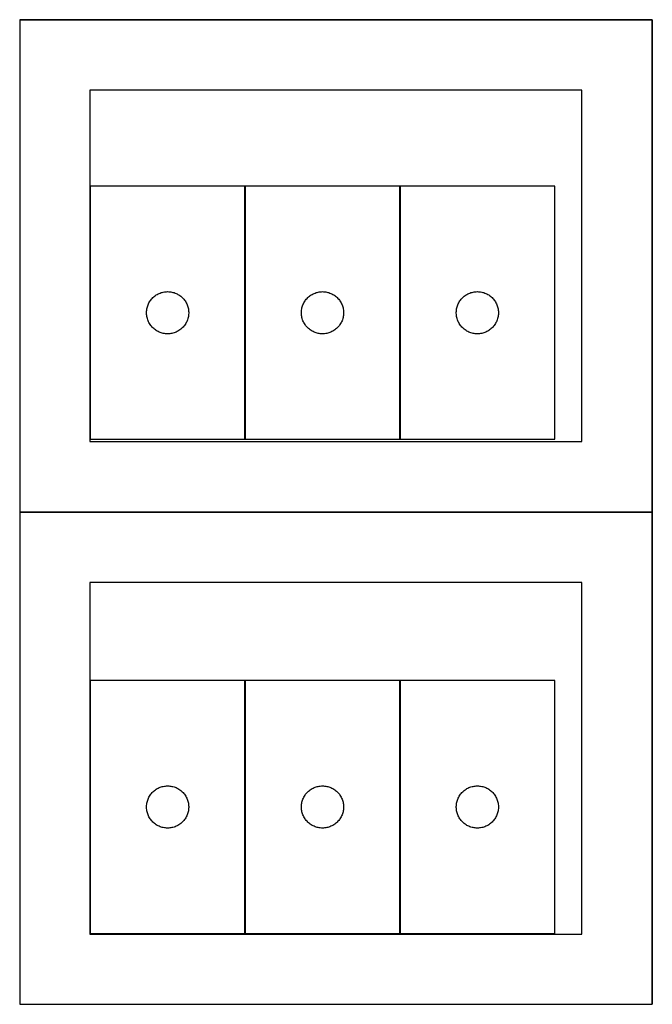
# Model space of a CAD drawing. Header units: millimetres. Extents: x 7 to 1493, y 7 to 2993.
# Tile 1 of 16: x 7 to 457, y 7 to 707. Entities that reach past the tile are written whole.
import ezdxf

# ---------------------------------------------------------------- set-up
doc = ezdxf.new("R2010")
doc.units = ezdxf.units.MM
doc.layers.add('COMMON', color=5, linetype='CONTINUOUS', true_color=0x0000ff)
doc.layers.add('CUT', color=7, linetype='CONTINUOUS', true_color=0x000000)

msp = doc.modelspace()

# ---------------------------------------------------------------- linework, layer by layer
at = {"layer": 'COMMON'}
for p, q in [((6.524735, 706.824781), (456.524735, 706.824781)), ((456.624735, 706.724781), (456.624735, 356.724781)), ((166.864863, 408.391893), (166.864863, 588.391893)), ((277.064863, 588.391893), (277.064863, 408.391893)), ((6.524735, 356.62478), (456.524735, 356.62478)), ((456.624735, 356.52478), (456.624735, 6.52478)), ((166.864862, 236.867128), (166.864862, 56.867128)), ((277.064863, 236.867128), (277.064863, 56.867128))]:
    msp.add_line(p, q, dxfattribs=at)
at = {"layer": 'CUT'}
for p, q in [((456.524735, 706.724781), (6.524735, 706.724781)), ((6.524735, 706.724781), (6.524735, 356.724781)), ((456.524735, 356.724781), (456.524735, 706.724781)), ((406.524735, 656.724781), (56.524735, 656.724781)), ((56.524735, 656.724781), (56.524735, 406.724781)), ((406.524735, 406.724781), (406.524735, 656.724781)), ((166.764862, 588.391893), (56.764862, 588.391893)), ((56.764862, 588.391893), (56.764862, 408.391893)), ((166.764862, 408.391893), (166.764862, 588.391893)), ((276.964863, 588.391893), (166.964863, 588.391893)), ((166.964863, 588.391893), (166.964863, 408.391893)), ((276.964863, 408.391893), (276.964863, 588.391893)), ((387.164864, 588.391893), (277.164864, 588.391893)), ((277.164864, 588.391893), (277.164864, 408.391893)), ((387.164864, 408.391893), (387.164864, 588.391893)), ((103.714419, 511.048527), (104.376641, 511.446172)), ((104.376641, 511.446172), (105.058455, 511.809199)), ((105.058455, 511.809199), (105.758053, 512.136647)), ((105.758053, 512.136647), (106.473581, 512.427645)), ((106.473581, 512.427645), (107.20314, 512.681424)), ((107.20314, 512.681424), (107.944795, 512.897309)), ((107.944795, 512.897309), (108.696581, 513.074728)), ((108.696581, 513.074728), (109.456503, 513.213212)), ((109.456503, 513.213212), (110.222547, 513.312391)), ((110.222547, 513.312391), (110.992681, 513.372005)), ((110.992681, 513.372005), (111.764862, 513.391893)), ((111.764862, 513.391893), (112.537043, 513.372005)), ((112.537043, 513.372005), (113.307177, 513.312391)), ((113.307177, 513.312391), (114.073221, 513.213212)), ((114.073221, 513.213212), (114.833143, 513.074728)), ((114.833143, 513.074728), (115.584929, 512.897309)), ((115.584929, 512.897309), (116.326585, 512.681424)), ((116.326585, 512.681424), (117.056143, 512.427645)), ((117.056143, 512.427645), (117.771671, 512.136647)), ((117.771671, 512.136647), (118.471269, 511.809199)), ((118.471269, 511.809199), (119.153083, 511.446172)), ((119.153083, 511.446172), (119.815305, 511.048527)), ((213.91442, 511.048527), (214.576642, 511.446172)), ((214.576642, 511.446172), (215.258456, 511.809199)), ((215.258456, 511.809199), (215.958054, 512.136647)), ((215.958054, 512.136647), (216.673582, 512.427645)), ((216.673582, 512.427645), (217.403141, 512.681424)), ((217.403141, 512.681424), (218.144796, 512.897309)), ((218.144796, 512.897309), (218.896582, 513.074728)), ((218.896582, 513.074728), (219.656504, 513.213212)), ((219.656504, 513.213212), (220.422548, 513.312391)), ((220.422548, 513.312391), (221.192682, 513.372005)), ((221.192682, 513.372005), (221.964863, 513.391893)), ((221.964863, 513.391893), (222.737044, 513.372005)), ((222.737044, 513.372005), (223.507178, 513.312391)), ((223.507178, 513.312391), (224.273222, 513.213212)), ((224.273222, 513.213212), (225.033144, 513.074728)), ((225.033144, 513.074728), (225.78493, 512.897309)), ((225.78493, 512.897309), (226.526586, 512.681424)), ((226.526586, 512.681424), (227.256144, 512.427645)), ((227.256144, 512.427645), (227.971672, 512.136647)), ((227.971672, 512.136647), (228.67127, 511.809199)), ((228.67127, 511.809199), (229.353084, 511.446172)), ((229.353084, 511.446172), (230.015306, 511.048527)), ((324.114421, 511.048527), (324.776643, 511.446172)), ((324.776643, 511.446172), (325.458457, 511.809199)), ((325.458457, 511.809199), (326.158055, 512.136647)), ((326.158055, 512.136647), (326.873583, 512.427645)), ((326.873583, 512.427645), (327.603142, 512.681424)), ((327.603142, 512.681424), (328.344797, 512.897309)), ((328.344797, 512.897309), (329.096583, 513.074728)), ((329.096583, 513.074728), (329.856505, 513.213212)), ((329.856505, 513.213212), (330.622549, 513.312391)), ((330.622549, 513.312391), (331.392683, 513.372005)), ((331.392683, 513.372005), (332.164864, 513.391893)), ((332.164864, 513.391893), (332.937045, 513.372005)), ((332.937045, 513.372005), (333.707179, 513.312391)), ((333.707179, 513.312391), (334.473223, 513.213212)), ((334.473223, 513.213212), (335.233145, 513.074728)), ((335.233145, 513.074728), (335.984931, 512.897309)), ((335.984931, 512.897309), (336.726587, 512.681424)), ((336.726587, 512.681424), (337.456145, 512.427645)), ((337.456145, 512.427645), (338.171673, 512.136647)), ((338.171673, 512.136647), (338.871271, 511.809199)), ((338.871271, 511.809199), (339.553085, 511.446172)), ((339.553085, 511.446172), (340.215307, 511.048527)), ((97.870003, 504.042812), (98.179328, 504.750609)), ((98.179328, 504.750609), (98.52468, 505.441544)), ((98.52468, 505.441544), (98.905143, 506.113785)), ((98.905143, 506.113785), (99.319707, 506.765549)), ((99.319707, 506.765549), (99.767273, 507.395107)), ((99.767273, 507.395107), (100.246655, 508.000791)), ((100.246655, 508.000791), (100.756582, 508.580993)), ((100.756582, 508.580993), (101.2957, 509.134176)), ((101.2957, 509.134176), (101.86258, 509.658872)), ((101.86258, 509.658872), (102.45572, 510.15369)), ((102.45572, 510.15369), (103.073546, 510.617318)), ((103.073546, 510.617318), (103.714419, 511.048527)), ((119.815305, 511.048527), (120.456179, 510.617318)), ((120.456179, 510.617318), (121.074004, 510.15369)), ((121.074004, 510.15369), (121.667144, 509.658872)), ((121.667144, 509.658872), (122.234024, 509.134176)), ((122.234024, 509.134176), (122.773143, 508.580993)), ((122.773143, 508.580993), (123.283069, 508.000791)), ((123.283069, 508.000791), (123.762451, 507.395107)), ((123.762451, 507.395107), (124.210017, 506.765549)), ((124.210017, 506.765549), (124.624581, 506.113785)), ((124.624581, 506.113785), (125.005044, 505.441544)), ((125.005044, 505.441544), (125.350396, 504.750609)), ((125.350396, 504.750609), (125.659722, 504.042812)), ((208.070004, 504.042812), (208.379329, 504.750609)), ((208.379329, 504.750609), (208.724681, 505.441544)), ((208.724681, 505.441544), (209.105144, 506.113785)), ((209.105144, 506.113785), (209.519708, 506.765549)), ((209.519708, 506.765549), (209.967274, 507.395107)), ((209.967274, 507.395107), (210.446656, 508.000791)), ((210.446656, 508.000791), (210.956583, 508.580993)), ((210.956583, 508.580993), (211.495701, 509.134176)), ((211.495701, 509.134176), (212.062581, 509.658872)), ((212.062581, 509.658872), (212.655721, 510.15369)), ((212.655721, 510.15369), (213.273547, 510.617318)), ((213.273547, 510.617318), (213.91442, 511.048527)), ((230.015306, 511.048527), (230.65618, 510.617318)), ((230.65618, 510.617318), (231.274005, 510.15369)), ((231.274005, 510.15369), (231.867145, 509.658872)), ((231.867145, 509.658872), (232.434025, 509.134176)), ((232.434025, 509.134176), (232.973144, 508.580993)), ((232.973144, 508.580993), (233.48307, 508.000791)), ((233.48307, 508.000791), (233.962452, 507.395107)), ((233.962452, 507.395107), (234.410018, 506.765549)), ((234.410018, 506.765549), (234.824582, 506.113785)), ((234.824582, 506.113785), (235.205045, 505.441544)), ((235.205045, 505.441544), (235.550397, 504.750609)), ((235.550397, 504.750609), (235.859723, 504.042812)), ((318.270005, 504.042812), (318.57933, 504.750609)), ((318.57933, 504.750609), (318.924682, 505.441544)), ((318.924682, 505.441544), (319.305145, 506.113785)), ((319.305145, 506.113785), (319.719709, 506.765549)), ((319.719709, 506.765549), (320.167275, 507.395107)), ((320.167275, 507.395107), (320.646657, 508.000791)), ((320.646657, 508.000791), (321.156584, 508.580993)), ((321.156584, 508.580993), (321.695702, 509.134176)), ((321.695702, 509.134176), (322.262582, 509.658872)), ((322.262582, 509.658872), (322.855722, 510.15369)), ((322.855722, 510.15369), (323.473548, 510.617318)), ((323.473548, 510.617318), (324.114421, 511.048527)), ((340.215307, 511.048527), (340.856181, 510.617318)), ((340.856181, 510.617318), (341.474006, 510.15369)), ((341.474006, 510.15369), (342.067146, 509.658872)), ((342.067146, 509.658872), (342.634026, 509.134176)), ((342.634026, 509.134176), (343.173145, 508.580993)), ((343.173145, 508.580993), (343.683071, 508.000791)), ((343.683071, 508.000791), (344.162453, 507.395107)), ((344.162453, 507.395107), (344.610019, 506.765549)), ((344.610019, 506.765549), (345.024583, 506.113785)), ((345.024583, 506.113785), (345.405046, 505.441544)), ((345.405046, 505.441544), (345.750398, 504.750609)), ((345.750398, 504.750609), (346.059724, 504.042812)), ((96.769835, 498.778112), (96.809599, 499.549525)), ((96.769835, 498.005674), (96.769835, 498.778112)), ((96.809599, 497.234261), (96.769835, 498.005674)), ((96.809599, 499.549525), (96.889022, 500.317869)), ((96.889022, 496.465918), (96.809599, 497.234261)), ((96.889022, 500.317869), (97.007893, 501.081105)), ((97.007893, 501.081105), (97.165896, 501.837209)), ((97.165896, 501.837209), (97.362614, 502.584178)), ((97.362614, 502.584178), (97.597524, 503.320029)), ((97.597524, 503.320029), (97.870003, 504.042812)), ((125.659722, 504.042812), (125.9322, 503.320029)), ((125.9322, 503.320029), (126.16711, 502.584178)), ((126.16711, 502.584178), (126.363828, 501.837209)), ((126.363828, 501.837209), (126.521831, 501.081105)), ((126.521831, 501.081105), (126.640702, 500.317869)), ((126.640702, 500.317869), (126.720125, 499.549525)), ((126.720125, 497.234261), (126.640702, 496.465918)), ((126.720125, 499.549525), (126.759889, 498.778112)), ((126.759889, 498.005674), (126.720125, 497.234261)), ((126.759889, 498.778112), (126.759889, 498.005674)), ((206.969836, 498.778112), (207.0096, 499.549525)), ((206.969836, 498.005674), (206.969836, 498.778112)), ((207.0096, 497.234261), (206.969836, 498.005674)), ((207.0096, 499.549525), (207.089023, 500.317869)), ((207.089023, 496.465918), (207.0096, 497.234261)), ((207.089023, 500.317869), (207.207894, 501.081105)), ((207.207894, 501.081105), (207.365897, 501.837209)), ((207.365897, 501.837209), (207.562615, 502.584178)), ((207.562615, 502.584178), (207.797525, 503.320029)), ((207.797525, 503.320029), (208.070004, 504.042812)), ((235.859723, 504.042812), (236.132201, 503.320029)), ((236.132201, 503.320029), (236.367111, 502.584178)), ((236.367111, 502.584178), (236.563829, 501.837209)), ((236.563829, 501.837209), (236.721832, 501.081105)), ((236.721832, 501.081105), (236.840703, 500.317869)), ((236.840703, 500.317869), (236.920126, 499.549525)), ((236.920126, 497.234261), (236.840703, 496.465918)), ((236.920126, 499.549525), (236.95989, 498.778112)), ((236.95989, 498.005674), (236.920126, 497.234261)), ((236.95989, 498.778112), (236.95989, 498.005674)), ((317.169837, 498.778112), (317.209601, 499.549525)), ((317.169837, 498.005674), (317.169837, 498.778112)), ((317.209601, 497.234261), (317.169837, 498.005674)), ((317.209601, 499.549525), (317.289024, 500.317869)), ((317.289024, 496.465918), (317.209601, 497.234261)), ((317.289024, 500.317869), (317.407895, 501.081105)), ((317.407895, 501.081105), (317.565898, 501.837209)), ((317.565898, 501.837209), (317.762616, 502.584178)), ((317.762616, 502.584178), (317.997526, 503.320029)), ((317.997526, 503.320029), (318.270005, 504.042812)), ((346.059724, 504.042812), (346.332202, 503.320029)), ((346.332202, 503.320029), (346.567112, 502.584178)), ((346.567112, 502.584178), (346.76383, 501.837209)), ((346.76383, 501.837209), (346.921833, 501.081105)), ((346.921833, 501.081105), (347.040704, 500.317869)), ((347.040704, 500.317869), (347.120127, 499.549525)), ((347.120127, 497.234261), (347.040704, 496.465918)), ((347.120127, 499.549525), (347.159891, 498.778112)), ((347.159891, 498.005674), (347.120127, 497.234261)), ((347.159891, 498.778112), (347.159891, 498.005674)), ((97.007893, 495.702682), (96.889022, 496.465918)), ((97.165896, 494.946577), (97.007893, 495.702682)), ((97.362614, 494.199609), (97.165896, 494.946577)), ((97.597524, 493.463757), (97.362614, 494.199609)), ((97.870003, 492.740975), (97.597524, 493.463757)), ((98.179328, 492.033177), (97.870003, 492.740975)), ((98.52468, 491.342242), (98.179328, 492.033177)), ((98.905143, 490.670001), (98.52468, 491.342242)), ((99.319707, 490.018237), (98.905143, 490.670001)), ((124.624581, 490.670001), (124.210017, 490.018237)), ((125.005044, 491.342242), (124.624581, 490.670001)), ((125.350396, 492.033177), (125.005044, 491.342242)), ((125.659722, 492.740975), (125.350396, 492.033177)), ((125.9322, 493.463757), (125.659722, 492.740975)), ((126.16711, 494.199609), (125.9322, 493.463757)), ((126.363828, 494.946577), (126.16711, 494.199609)), ((126.521831, 495.702682), (126.363828, 494.946577)), ((126.640702, 496.465918), (126.521831, 495.702682)), ((207.207894, 495.702682), (207.089023, 496.465918)), ((207.365897, 494.946577), (207.207894, 495.702682)), ((207.562615, 494.199609), (207.365897, 494.946577)), ((207.797525, 493.463757), (207.562615, 494.199609)), ((208.070004, 492.740975), (207.797525, 493.463757)), ((208.379329, 492.033177), (208.070004, 492.740975)), ((208.724681, 491.342242), (208.379329, 492.033177)), ((209.105144, 490.670001), (208.724681, 491.342242)), ((209.519708, 490.018237), (209.105144, 490.670001)), ((234.824582, 490.670001), (234.410018, 490.018237)), ((235.205045, 491.342242), (234.824582, 490.670001)), ((235.550397, 492.033177), (235.205045, 491.342242)), ((235.859723, 492.740975), (235.550397, 492.033177)), ((236.132201, 493.463757), (235.859723, 492.740975)), ((236.367111, 494.199609), (236.132201, 493.463757)), ((236.563829, 494.946577), (236.367111, 494.199609)), ((236.721832, 495.702682), (236.563829, 494.946577)), ((236.840703, 496.465918), (236.721832, 495.702682)), ((317.407895, 495.702682), (317.289024, 496.465918)), ((317.565898, 494.946577), (317.407895, 495.702682)), ((317.762616, 494.199609), (317.565898, 494.946577)), ((317.997526, 493.463757), (317.762616, 494.199609)), ((318.270005, 492.740975), (317.997526, 493.463757)), ((318.57933, 492.033177), (318.270005, 492.740975)), ((318.924682, 491.342242), (318.57933, 492.033177)), ((319.305145, 490.670001), (318.924682, 491.342242)), ((319.719709, 490.018237), (319.305145, 490.670001)), ((345.024583, 490.670001), (344.610019, 490.018237)), ((345.405046, 491.342242), (345.024583, 490.670001)), ((345.750398, 492.033177), (345.405046, 491.342242)), ((346.059724, 492.740975), (345.750398, 492.033177)), ((346.332202, 493.463757), (346.059724, 492.740975)), ((346.567112, 494.199609), (346.332202, 493.463757)), ((346.76383, 494.946577), (346.567112, 494.199609)), ((346.921833, 495.702682), (346.76383, 494.946577)), ((347.040704, 496.465918), (346.921833, 495.702682)), ((99.767273, 489.388679), (99.319707, 490.018237)), ((100.246655, 488.782996), (99.767273, 489.388679)), ((100.756582, 488.202793), (100.246655, 488.782996)), ((101.2957, 487.64961), (100.756582, 488.202793)), ((101.86258, 487.124914), (101.2957, 487.64961)), ((102.45572, 486.630096), (101.86258, 487.124914)), ((103.073546, 486.166468), (102.45572, 486.630096)), ((103.714419, 485.73526), (103.073546, 486.166468)), ((104.376641, 485.337615), (103.714419, 485.73526)), ((105.058455, 484.974587), (104.376641, 485.337615)), ((105.758053, 484.64714), (105.058455, 484.974587)), ((106.473581, 484.356141), (105.758053, 484.64714)), ((107.20314, 484.102362), (106.473581, 484.356141)), ((107.944795, 483.886477), (107.20314, 484.102362)), ((108.696581, 483.709058), (107.944795, 483.886477)), ((109.456503, 483.570575), (108.696581, 483.709058)), ((110.222547, 483.471395), (109.456503, 483.570575)), ((110.992681, 483.411782), (110.222547, 483.471395)), ((111.764862, 483.391893), (110.992681, 483.411782)), ((112.537043, 483.411782), (111.764862, 483.391893)), ((113.307177, 483.471395), (112.537043, 483.411782)), ((114.073221, 483.570575), (113.307177, 483.471395)), ((114.833143, 483.709058), (114.073221, 483.570575)), ((115.584929, 483.886477), (114.833143, 483.709058)), ((116.326585, 484.102362), (115.584929, 483.886477)), ((117.056143, 484.356141), (116.326585, 484.102362)), ((117.771671, 484.64714), (117.056143, 484.356141)), ((118.471269, 484.974587), (117.771671, 484.64714)), ((119.153083, 485.337615), (118.471269, 484.974587)), ((119.815305, 485.73526), (119.153083, 485.337615)), ((120.456179, 486.166468), (119.815305, 485.73526)), ((121.074004, 486.630096), (120.456179, 486.166468)), ((121.667144, 487.124914), (121.074004, 486.630096)), ((122.234024, 487.64961), (121.667144, 487.124914)), ((122.773143, 488.202793), (122.234024, 487.64961)), ((123.283069, 488.782996), (122.773143, 488.202793)), ((123.762451, 489.388679), (123.283069, 488.782996)), ((124.210017, 490.018237), (123.762451, 489.388679)), ((209.967274, 489.388679), (209.519708, 490.018237)), ((210.446656, 488.782996), (209.967274, 489.388679)), ((210.956583, 488.202793), (210.446656, 488.782996)), ((211.495701, 487.64961), (210.956583, 488.202793)), ((212.062581, 487.124914), (211.495701, 487.64961)), ((212.655721, 486.630096), (212.062581, 487.124914)), ((213.273547, 486.166468), (212.655721, 486.630096)), ((213.91442, 485.73526), (213.273547, 486.166468)), ((214.576642, 485.337615), (213.91442, 485.73526)), ((215.258456, 484.974587), (214.576642, 485.337615)), ((215.958054, 484.64714), (215.258456, 484.974587)), ((216.673582, 484.356141), (215.958054, 484.64714)), ((217.403141, 484.102362), (216.673582, 484.356141)), ((218.144796, 483.886477), (217.403141, 484.102362)), ((218.896582, 483.709058), (218.144796, 483.886477)), ((219.656504, 483.570575), (218.896582, 483.709058)), ((220.422548, 483.471395), (219.656504, 483.570575)), ((221.192682, 483.411782), (220.422548, 483.471395)), ((221.964863, 483.391893), (221.192682, 483.411782)), ((222.737044, 483.411782), (221.964863, 483.391893)), ((223.507178, 483.471395), (222.737044, 483.411782)), ((224.273222, 483.570575), (223.507178, 483.471395)), ((225.033144, 483.709058), (224.273222, 483.570575)), ((225.78493, 483.886477), (225.033144, 483.709058)), ((226.526586, 484.102362), (225.78493, 483.886477)), ((227.256144, 484.356141), (226.526586, 484.102362)), ((227.971672, 484.64714), (227.256144, 484.356141)), ((228.67127, 484.974587), (227.971672, 484.64714)), ((229.353084, 485.337615), (228.67127, 484.974587)), ((230.015306, 485.73526), (229.353084, 485.337615)), ((230.65618, 486.166468), (230.015306, 485.73526)), ((231.274005, 486.630096), (230.65618, 486.166468)), ((231.867145, 487.124914), (231.274005, 486.630096)), ((232.434025, 487.64961), (231.867145, 487.124914)), ((232.973144, 488.202793), (232.434025, 487.64961)), ((233.48307, 488.782996), (232.973144, 488.202793)), ((233.962452, 489.388679), (233.48307, 488.782996)), ((234.410018, 490.018237), (233.962452, 489.388679)), ((320.167275, 489.388679), (319.719709, 490.018237)), ((320.646657, 488.782996), (320.167275, 489.388679)), ((321.156584, 488.202793), (320.646657, 488.782996)), ((321.695702, 487.64961), (321.156584, 488.202793)), ((322.262582, 487.124914), (321.695702, 487.64961)), ((322.855722, 486.630096), (322.262582, 487.124914)), ((323.473548, 486.166468), (322.855722, 486.630096)), ((324.114421, 485.73526), (323.473548, 486.166468)), ((324.776643, 485.337615), (324.114421, 485.73526)), ((325.458457, 484.974587), (324.776643, 485.337615)), ((326.158055, 484.64714), (325.458457, 484.974587)), ((326.873583, 484.356141), (326.158055, 484.64714)), ((327.603142, 484.102362), (326.873583, 484.356141)), ((328.344797, 483.886477), (327.603142, 484.102362)), ((329.096583, 483.709058), (328.344797, 483.886477)), ((329.856505, 483.570575), (329.096583, 483.709058)), ((330.622549, 483.471395), (329.856505, 483.570575)), ((331.392683, 483.411782), (330.622549, 483.471395)), ((332.164864, 483.391893), (331.392683, 483.411782)), ((332.937045, 483.411782), (332.164864, 483.391893)), ((333.707179, 483.471395), (332.937045, 483.411782)), ((334.473223, 483.570575), (333.707179, 483.471395)), ((335.233145, 483.709058), (334.473223, 483.570575)), ((335.984931, 483.886477), (335.233145, 483.709058)), ((336.726587, 484.102362), (335.984931, 483.886477)), ((337.456145, 484.356141), (336.726587, 484.102362)), ((338.171673, 484.64714), (337.456145, 484.356141)), ((338.871271, 484.974587), (338.171673, 484.64714)), ((339.553085, 485.337615), (338.871271, 484.974587)), ((340.215307, 485.73526), (339.553085, 485.337615)), ((340.856181, 486.166468), (340.215307, 485.73526)), ((341.474006, 486.630096), (340.856181, 486.166468)), ((342.067146, 487.124914), (341.474006, 486.630096)), ((342.634026, 487.64961), (342.067146, 487.124914)), ((343.173145, 488.202793), (342.634026, 487.64961)), ((343.683071, 488.782996), (343.173145, 488.202793)), ((344.162453, 489.388679), (343.683071, 488.782996)), ((344.610019, 490.018237), (344.162453, 489.388679)), ((56.524735, 406.724781), (406.524735, 406.724781)), ((56.764862, 408.391893), (166.764862, 408.391893)), ((166.964863, 408.391893), (276.964863, 408.391893)), ((277.164864, 408.391893), (387.164864, 408.391893)), ((6.524735, 356.724781), (456.524735, 356.724781)), ((456.524735, 356.52478), (6.524735, 356.52478)), ((6.524735, 356.52478), (6.524735, 6.52478)), ((456.524735, 6.52478), (456.524735, 356.52478)), ((406.524735, 306.52478), (56.524735, 306.52478)), ((56.524735, 306.52478), (56.524735, 56.52478)), ((406.524735, 56.52478), (406.524735, 306.52478)), ((166.764862, 236.867128), (56.764862, 236.867128)), ((56.764862, 236.867128), (56.764862, 56.867128)), ((166.764862, 56.867128), (166.764862, 236.867128)), ((276.964863, 236.867128), (166.964863, 236.867128)), ((166.964863, 236.867128), (166.964863, 56.867128)), ((276.964863, 56.867128), (276.964863, 236.867128)), ((387.164864, 236.867128), (277.164864, 236.867128)), ((277.164864, 236.867128), (277.164864, 56.867128)), ((387.164864, 56.867128), (387.164864, 236.867128)), ((106.473581, 160.90288), (107.20314, 161.156659)), ((107.20314, 161.156659), (107.944795, 161.372544)), ((107.944795, 161.372544), (108.696581, 161.549963)), ((108.696581, 161.549963), (109.456503, 161.688447)), ((109.456503, 161.688447), (110.222547, 161.787626)), ((110.222547, 161.787626), (110.992681, 161.84724)), ((110.992681, 161.84724), (111.764862, 161.867128)), ((111.764862, 161.867128), (112.537043, 161.84724)), ((112.537043, 161.84724), (113.307177, 161.787626)), ((113.307177, 161.787626), (114.073221, 161.688447)), ((114.073221, 161.688447), (114.833143, 161.549963)), ((114.833143, 161.549963), (115.584929, 161.372544)), ((115.584929, 161.372544), (116.326585, 161.156659)), ((116.326585, 161.156659), (117.056143, 160.90288)), ((216.673582, 160.90288), (217.403141, 161.156659)), ((217.403141, 161.156659), (218.144796, 161.372544)), ((218.144796, 161.372544), (218.896582, 161.549963)), ((218.896582, 161.549963), (219.656504, 161.688447)), ((219.656504, 161.688447), (220.422548, 161.787626)), ((220.422548, 161.787626), (221.192682, 161.84724)), ((221.192682, 161.84724), (221.964863, 161.867128)), ((221.964863, 161.867128), (222.737044, 161.84724)), ((222.737044, 161.84724), (223.507178, 161.787626)), ((223.507178, 161.787626), (224.273222, 161.688447)), ((224.273222, 161.688447), (225.033144, 161.549963)), ((225.033144, 161.549963), (225.78493, 161.372544)), ((225.78493, 161.372544), (226.526586, 161.156659)), ((226.526586, 161.156659), (227.256144, 160.90288)), ((326.873583, 160.90288), (327.603142, 161.156659)), ((327.603142, 161.156659), (328.344797, 161.372544)), ((328.344797, 161.372544), (329.096583, 161.549963)), ((329.096583, 161.549963), (329.856505, 161.688447)), ((329.856505, 161.688447), (330.622549, 161.787626)), ((330.622549, 161.787626), (331.392683, 161.84724)), ((331.392683, 161.84724), (332.164864, 161.867128)), ((332.164864, 161.867128), (332.937045, 161.84724)), ((332.937045, 161.84724), (333.707179, 161.787626)), ((333.707179, 161.787626), (334.473223, 161.688447)), ((334.473223, 161.688447), (335.233145, 161.549963)), ((335.233145, 161.549963), (335.984931, 161.372544)), ((335.984931, 161.372544), (336.726587, 161.156659)), ((336.726587, 161.156659), (337.456145, 160.90288)), ((98.52468, 153.916779), (98.905143, 154.58902)), ((98.905143, 154.58902), (99.319707, 155.240784)), ((99.319707, 155.240784), (99.767273, 155.870342)), ((99.767273, 155.870342), (100.246655, 156.476026)), ((100.246655, 156.476026), (100.756582, 157.056228)), ((100.756582, 157.056228), (101.2957, 157.609411)), ((101.2957, 157.609411), (101.86258, 158.134107)), ((101.86258, 158.134107), (102.45572, 158.628925)), ((102.45572, 158.628925), (103.073546, 159.092553)), ((103.073546, 159.092553), (103.714419, 159.523762)), ((103.714419, 159.523762), (104.376641, 159.921407)), ((104.376641, 159.921407), (105.058455, 160.284434)), ((105.058455, 160.284434), (105.758053, 160.611882)), ((105.758053, 160.611882), (106.473581, 160.90288)), ((117.056143, 160.90288), (117.771671, 160.611882)), ((117.771671, 160.611882), (118.471269, 160.284434)), ((118.471269, 160.284434), (119.153083, 159.921407)), ((119.153083, 159.921407), (119.815305, 159.523762)), ((119.815305, 159.523762), (120.456179, 159.092553)), ((120.456179, 159.092553), (121.074004, 158.628925)), ((121.074004, 158.628925), (121.667144, 158.134107)), ((121.667144, 158.134107), (122.234024, 157.609411)), ((122.234024, 157.609411), (122.773143, 157.056228)), ((122.773143, 157.056228), (123.283069, 156.476026)), ((123.283069, 156.476026), (123.762451, 155.870342)), ((123.762451, 155.870342), (124.210017, 155.240784)), ((124.210017, 155.240784), (124.624581, 154.58902)), ((124.624581, 154.58902), (125.005044, 153.916779)), ((208.724681, 153.916779), (209.105144, 154.58902)), ((209.105144, 154.58902), (209.519708, 155.240784)), ((209.519708, 155.240784), (209.967274, 155.870342)), ((209.967274, 155.870342), (210.446656, 156.476026)), ((210.446656, 156.476026), (210.956583, 157.056228)), ((210.956583, 157.056228), (211.495701, 157.609411)), ((211.495701, 157.609411), (212.062581, 158.134107)), ((212.062581, 158.134107), (212.655721, 158.628925)), ((212.655721, 158.628925), (213.273547, 159.092553)), ((213.273547, 159.092553), (213.91442, 159.523762)), ((213.91442, 159.523762), (214.576642, 159.921407)), ((214.576642, 159.921407), (215.258456, 160.284434)), ((215.258456, 160.284434), (215.958054, 160.611882)), ((215.958054, 160.611882), (216.673582, 160.90288)), ((227.256144, 160.90288), (227.971672, 160.611882)), ((227.971672, 160.611882), (228.67127, 160.284434)), ((228.67127, 160.284434), (229.353084, 159.921407)), ((229.353084, 159.921407), (230.015306, 159.523762)), ((230.015306, 159.523762), (230.65618, 159.092553)), ((230.65618, 159.092553), (231.274005, 158.628925)), ((231.274005, 158.628925), (231.867145, 158.134107)), ((231.867145, 158.134107), (232.434025, 157.609411)), ((232.434025, 157.609411), (232.973144, 157.056228)), ((232.973144, 157.056228), (233.48307, 156.476026)), ((233.48307, 156.476026), (233.962452, 155.870342)), ((233.962452, 155.870342), (234.410018, 155.240784)), ((234.410018, 155.240784), (234.824582, 154.58902)), ((234.824582, 154.58902), (235.205045, 153.916779)), ((318.924682, 153.916779), (319.305145, 154.58902)), ((319.305145, 154.58902), (319.719709, 155.240784)), ((319.719709, 155.240784), (320.167275, 155.870342)), ((320.167275, 155.870342), (320.646657, 156.476026)), ((320.646657, 156.476026), (321.156584, 157.056228)), ((321.156584, 157.056228), (321.695702, 157.609411)), ((321.695702, 157.609411), (322.262582, 158.134107)), ((322.262582, 158.134107), (322.855722, 158.628925)), ((322.855722, 158.628925), (323.473548, 159.092553)), ((323.473548, 159.092553), (324.114421, 159.523762)), ((324.114421, 159.523762), (324.776643, 159.921407)), ((324.776643, 159.921407), (325.458457, 160.284434)), ((325.458457, 160.284434), (326.158055, 160.611882)), ((326.158055, 160.611882), (326.873583, 160.90288)), ((337.456145, 160.90288), (338.171673, 160.611882)), ((338.171673, 160.611882), (338.871271, 160.284434)), ((338.871271, 160.284434), (339.553085, 159.921407)), ((339.553085, 159.921407), (340.215307, 159.523762)), ((340.215307, 159.523762), (340.856181, 159.092553)), ((340.856181, 159.092553), (341.474006, 158.628925)), ((341.474006, 158.628925), (342.067146, 158.134107)), ((342.067146, 158.134107), (342.634026, 157.609411)), ((342.634026, 157.609411), (343.173145, 157.056228)), ((343.173145, 157.056228), (343.683071, 156.476026)), ((343.683071, 156.476026), (344.162453, 155.870342)), ((344.162453, 155.870342), (344.610019, 155.240784)), ((344.610019, 155.240784), (345.024583, 154.58902)), ((345.024583, 154.58902), (345.405046, 153.916779)), ((96.769835, 147.253347), (96.809599, 148.02476)), ((96.769835, 146.480909), (96.769835, 147.253347)), ((96.809599, 148.02476), (96.889022, 148.793103)), ((96.889022, 148.793103), (97.007893, 149.55634)), ((97.007893, 149.55634), (97.165896, 150.312444)), ((97.165896, 150.312444), (97.362614, 151.059413)), ((97.362614, 151.059413), (97.597524, 151.795264)), ((97.597524, 151.795264), (97.870003, 152.518047)), ((97.870003, 152.518047), (98.179328, 153.225844)), ((98.179328, 153.225844), (98.52468, 153.916779)), ((125.005044, 153.916779), (125.350396, 153.225844)), ((125.350396, 153.225844), (125.659722, 152.518047)), ((125.659722, 152.518047), (125.9322, 151.795264)), ((125.9322, 151.795264), (126.16711, 151.059413)), ((126.16711, 151.059413), (126.363828, 150.312444)), ((126.363828, 150.312444), (126.521831, 149.55634)), ((126.521831, 149.55634), (126.640702, 148.793103)), ((126.640702, 148.793103), (126.720125, 148.02476)), ((126.720125, 148.02476), (126.759889, 147.253347)), ((126.759889, 147.253347), (126.759889, 146.480909)), ((206.969836, 147.253347), (207.0096, 148.02476)), ((206.969836, 146.480909), (206.969836, 147.253347)), ((207.0096, 148.02476), (207.089023, 148.793103)), ((207.089023, 148.793103), (207.207894, 149.55634)), ((207.207894, 149.55634), (207.365897, 150.312444)), ((207.365897, 150.312444), (207.562615, 151.059413)), ((207.562615, 151.059413), (207.797525, 151.795264)), ((207.797525, 151.795264), (208.070004, 152.518047)), ((208.070004, 152.518047), (208.379329, 153.225844)), ((208.379329, 153.225844), (208.724681, 153.916779)), ((235.205045, 153.916779), (235.550397, 153.225844)), ((235.550397, 153.225844), (235.859723, 152.518047)), ((235.859723, 152.518047), (236.132201, 151.795264)), ((236.132201, 151.795264), (236.367111, 151.059413)), ((236.367111, 151.059413), (236.563829, 150.312444)), ((236.563829, 150.312444), (236.721832, 149.55634)), ((236.721832, 149.55634), (236.840703, 148.793103)), ((236.840703, 148.793103), (236.920126, 148.02476)), ((236.920126, 148.02476), (236.95989, 147.253347)), ((236.95989, 147.253347), (236.95989, 146.480909)), ((317.169837, 147.253347), (317.209601, 148.02476)), ((317.169837, 146.480909), (317.169837, 147.253347)), ((317.209601, 148.02476), (317.289024, 148.793103)), ((317.289024, 148.793103), (317.407895, 149.55634)), ((317.407895, 149.55634), (317.565898, 150.312444)), ((317.565898, 150.312444), (317.762616, 151.059413)), ((317.762616, 151.059413), (317.997526, 151.795264)), ((317.997526, 151.795264), (318.270005, 152.518047)), ((318.270005, 152.518047), (318.57933, 153.225844)), ((318.57933, 153.225844), (318.924682, 153.916779)), ((345.405046, 153.916779), (345.750398, 153.225844)), ((345.750398, 153.225844), (346.059724, 152.518047)), ((346.059724, 152.518047), (346.332202, 151.795264)), ((346.332202, 151.795264), (346.567112, 151.059413)), ((346.567112, 151.059413), (346.76383, 150.312444)), ((346.76383, 150.312444), (346.921833, 149.55634)), ((346.921833, 149.55634), (347.040704, 148.793103)), ((347.040704, 148.793103), (347.120127, 148.02476)), ((347.120127, 148.02476), (347.159891, 147.253347)), ((347.159891, 147.253347), (347.159891, 146.480909)), ((96.809599, 145.709496), (96.769835, 146.480909)), ((96.889022, 144.941153), (96.809599, 145.709496)), ((97.007893, 144.177917), (96.889022, 144.941153)), ((97.165896, 143.421812), (97.007893, 144.177917)), ((97.362614, 142.674844), (97.165896, 143.421812)), ((97.597524, 141.938992), (97.362614, 142.674844)), ((97.870003, 141.21621), (97.597524, 141.938992)), ((98.179328, 140.508412), (97.870003, 141.21621)), ((98.52468, 139.817477), (98.179328, 140.508412)), ((125.350396, 140.508412), (125.005044, 139.817477)), ((125.659722, 141.21621), (125.350396, 140.508412)), ((125.9322, 141.938992), (125.659722, 141.21621)), ((126.16711, 142.674844), (125.9322, 141.938992)), ((126.363828, 143.421812), (126.16711, 142.674844)), ((126.521831, 144.177917), (126.363828, 143.421812)), ((126.640702, 144.941153), (126.521831, 144.177917)), ((126.720125, 145.709496), (126.640702, 144.941153)), ((126.759889, 146.480909), (126.720125, 145.709496)), ((207.0096, 145.709496), (206.969836, 146.480909)), ((207.089023, 144.941153), (207.0096, 145.709496)), ((207.207894, 144.177917), (207.089023, 144.941153)), ((207.365897, 143.421812), (207.207894, 144.177917)), ((207.562615, 142.674844), (207.365897, 143.421812)), ((207.797525, 141.938992), (207.562615, 142.674844)), ((208.070004, 141.21621), (207.797525, 141.938992)), ((208.379329, 140.508412), (208.070004, 141.21621)), ((208.724681, 139.817477), (208.379329, 140.508412)), ((235.550397, 140.508412), (235.205045, 139.817477)), ((235.859723, 141.21621), (235.550397, 140.508412)), ((236.132201, 141.938992), (235.859723, 141.21621)), ((236.367111, 142.674844), (236.132201, 141.938992)), ((236.563829, 143.421812), (236.367111, 142.674844)), ((236.721832, 144.177917), (236.563829, 143.421812)), ((236.840703, 144.941153), (236.721832, 144.177917)), ((236.920126, 145.709496), (236.840703, 144.941153)), ((236.95989, 146.480909), (236.920126, 145.709496)), ((317.209601, 145.709496), (317.169837, 146.480909)), ((317.289024, 144.941153), (317.209601, 145.709496)), ((317.407895, 144.177917), (317.289024, 144.941153)), ((317.565898, 143.421812), (317.407895, 144.177917)), ((317.762616, 142.674844), (317.565898, 143.421812)), ((317.997526, 141.938992), (317.762616, 142.674844)), ((318.270005, 141.21621), (317.997526, 141.938992)), ((318.57933, 140.508412), (318.270005, 141.21621)), ((318.924682, 139.817477), (318.57933, 140.508412)), ((345.750398, 140.508412), (345.405046, 139.817477)), ((346.059724, 141.21621), (345.750398, 140.508412)), ((346.332202, 141.938992), (346.059724, 141.21621)), ((346.567112, 142.674844), (346.332202, 141.938992)), ((346.76383, 143.421812), (346.567112, 142.674844)), ((346.921833, 144.177917), (346.76383, 143.421812)), ((347.040704, 144.941153), (346.921833, 144.177917)), ((347.120127, 145.709496), (347.040704, 144.941153)), ((347.159891, 146.480909), (347.120127, 145.709496)), ((98.905143, 139.145236), (98.52468, 139.817477)), ((99.319707, 138.493472), (98.905143, 139.145236)), ((99.767273, 137.863914), (99.319707, 138.493472)), ((100.246655, 137.25823), (99.767273, 137.863914)), ((100.756582, 136.678028), (100.246655, 137.25823)), ((101.2957, 136.124845), (100.756582, 136.678028)), ((101.86258, 135.600149), (101.2957, 136.124845)), ((102.45572, 135.105331), (101.86258, 135.600149)), ((103.073546, 134.641703), (102.45572, 135.105331)), ((103.714419, 134.210495), (103.073546, 134.641703)), ((104.376641, 133.81285), (103.714419, 134.210495)), ((105.058455, 133.449822), (104.376641, 133.81285)), ((105.758053, 133.122375), (105.058455, 133.449822)), ((106.473581, 132.831376), (105.758053, 133.122375)), ((117.771671, 133.122375), (117.056143, 132.831376)), ((118.471269, 133.449822), (117.771671, 133.122375)), ((119.153083, 133.81285), (118.471269, 133.449822)), ((119.815305, 134.210495), (119.153083, 133.81285)), ((120.456179, 134.641703), (119.815305, 134.210495)), ((121.074004, 135.105331), (120.456179, 134.641703)), ((121.667144, 135.600149), (121.074004, 135.105331)), ((122.234024, 136.124845), (121.667144, 135.600149)), ((122.773143, 136.678028), (122.234024, 136.124845)), ((123.283069, 137.25823), (122.773143, 136.678028)), ((123.762451, 137.863914), (123.283069, 137.25823)), ((124.210017, 138.493472), (123.762451, 137.863914)), ((124.624581, 139.145236), (124.210017, 138.493472)), ((125.005044, 139.817477), (124.624581, 139.145236)), ((209.105144, 139.145236), (208.724681, 139.817477)), ((209.519708, 138.493472), (209.105144, 139.145236)), ((209.967274, 137.863914), (209.519708, 138.493472)), ((210.446656, 137.25823), (209.967274, 137.863914)), ((210.956583, 136.678028), (210.446656, 137.25823)), ((211.495701, 136.124845), (210.956583, 136.678028)), ((212.062581, 135.600149), (211.495701, 136.124845)), ((212.655721, 135.105331), (212.062581, 135.600149)), ((213.273547, 134.641703), (212.655721, 135.105331)), ((213.91442, 134.210495), (213.273547, 134.641703)), ((214.576642, 133.81285), (213.91442, 134.210495)), ((215.258456, 133.449822), (214.576642, 133.81285)), ((215.958054, 133.122375), (215.258456, 133.449822)), ((216.673582, 132.831376), (215.958054, 133.122375)), ((227.971672, 133.122375), (227.256144, 132.831376)), ((228.67127, 133.449822), (227.971672, 133.122375)), ((229.353084, 133.81285), (228.67127, 133.449822)), ((230.015306, 134.210495), (229.353084, 133.81285)), ((230.65618, 134.641703), (230.015306, 134.210495)), ((231.274005, 135.105331), (230.65618, 134.641703)), ((231.867145, 135.600149), (231.274005, 135.105331)), ((232.434025, 136.124845), (231.867145, 135.600149)), ((232.973144, 136.678028), (232.434025, 136.124845)), ((233.48307, 137.25823), (232.973144, 136.678028)), ((233.962452, 137.863914), (233.48307, 137.25823)), ((234.410018, 138.493472), (233.962452, 137.863914)), ((234.824582, 139.145236), (234.410018, 138.493472)), ((235.205045, 139.817477), (234.824582, 139.145236)), ((319.305145, 139.145236), (318.924682, 139.817477)), ((319.719709, 138.493472), (319.305145, 139.145236)), ((320.167275, 137.863914), (319.719709, 138.493472)), ((320.646657, 137.25823), (320.167275, 137.863914)), ((321.156584, 136.678028), (320.646657, 137.25823)), ((321.695702, 136.124845), (321.156584, 136.678028)), ((322.262582, 135.600149), (321.695702, 136.124845)), ((322.855722, 135.105331), (322.262582, 135.600149)), ((323.473548, 134.641703), (322.855722, 135.105331)), ((324.114421, 134.210495), (323.473548, 134.641703)), ((324.776643, 133.81285), (324.114421, 134.210495)), ((325.458457, 133.449822), (324.776643, 133.81285)), ((326.158055, 133.122375), (325.458457, 133.449822)), ((326.873583, 132.831376), (326.158055, 133.122375)), ((338.171673, 133.122375), (337.456145, 132.831376)), ((338.871271, 133.449822), (338.171673, 133.122375)), ((339.553085, 133.81285), (338.871271, 133.449822)), ((340.215307, 134.210495), (339.553085, 133.81285)), ((340.856181, 134.641703), (340.215307, 134.210495)), ((341.474006, 135.105331), (340.856181, 134.641703)), ((342.067146, 135.600149), (341.474006, 135.105331)), ((342.634026, 136.124845), (342.067146, 135.600149)), ((343.173145, 136.678028), (342.634026, 136.124845)), ((343.683071, 137.25823), (343.173145, 136.678028)), ((344.162453, 137.863914), (343.683071, 137.25823)), ((344.610019, 138.493472), (344.162453, 137.863914)), ((345.024583, 139.145236), (344.610019, 138.493472)), ((345.405046, 139.817477), (345.024583, 139.145236)), ((107.20314, 132.577597), (106.473581, 132.831376)), ((107.944795, 132.361712), (107.20314, 132.577597)), ((108.696581, 132.184293), (107.944795, 132.361712)), ((109.456503, 132.04581), (108.696581, 132.184293)), ((110.222547, 131.94663), (109.456503, 132.04581)), ((110.992681, 131.887017), (110.222547, 131.94663)), ((111.764862, 131.867128), (110.992681, 131.887017)), ((112.537043, 131.887017), (111.764862, 131.867128)), ((113.307177, 131.94663), (112.537043, 131.887017)), ((114.073221, 132.04581), (113.307177, 131.94663)), ((114.833143, 132.184293), (114.073221, 132.04581)), ((115.584929, 132.361712), (114.833143, 132.184293)), ((116.326585, 132.577597), (115.584929, 132.361712)), ((117.056143, 132.831376), (116.326585, 132.577597)), ((217.403141, 132.577597), (216.673582, 132.831376)), ((218.144796, 132.361712), (217.403141, 132.577597)), ((218.896582, 132.184293), (218.144796, 132.361712)), ((219.656504, 132.04581), (218.896582, 132.184293)), ((220.422548, 131.94663), (219.656504, 132.04581)), ((221.192682, 131.887017), (220.422548, 131.94663)), ((221.964863, 131.867128), (221.192682, 131.887017)), ((222.737044, 131.887017), (221.964863, 131.867128)), ((223.507178, 131.94663), (222.737044, 131.887017)), ((224.273222, 132.04581), (223.507178, 131.94663)), ((225.033144, 132.184293), (224.273222, 132.04581)), ((225.78493, 132.361712), (225.033144, 132.184293)), ((226.526586, 132.577597), (225.78493, 132.361712)), ((227.256144, 132.831376), (226.526586, 132.577597)), ((327.603142, 132.577597), (326.873583, 132.831376)), ((328.344797, 132.361712), (327.603142, 132.577597)), ((329.096583, 132.184293), (328.344797, 132.361712)), ((329.856505, 132.04581), (329.096583, 132.184293)), ((330.622549, 131.94663), (329.856505, 132.04581)), ((331.392683, 131.887017), (330.622549, 131.94663)), ((332.164864, 131.867128), (331.392683, 131.887017)), ((332.937045, 131.887017), (332.164864, 131.867128)), ((333.707179, 131.94663), (332.937045, 131.887017)), ((334.473223, 132.04581), (333.707179, 131.94663)), ((335.233145, 132.184293), (334.473223, 132.04581)), ((335.984931, 132.361712), (335.233145, 132.184293)), ((336.726587, 132.577597), (335.984931, 132.361712)), ((337.456145, 132.831376), (336.726587, 132.577597)), ((56.524735, 56.52478), (406.524735, 56.52478)), ((56.764862, 56.867128), (166.764862, 56.867128)), ((166.964863, 56.867128), (276.964863, 56.867128)), ((277.164864, 56.867128), (387.164864, 56.867128)), ((6.524735, 6.52478), (456.524735, 6.52478))]:
    msp.add_line(p, q, dxfattribs=at)

doc.saveas('drawing.dxf')
